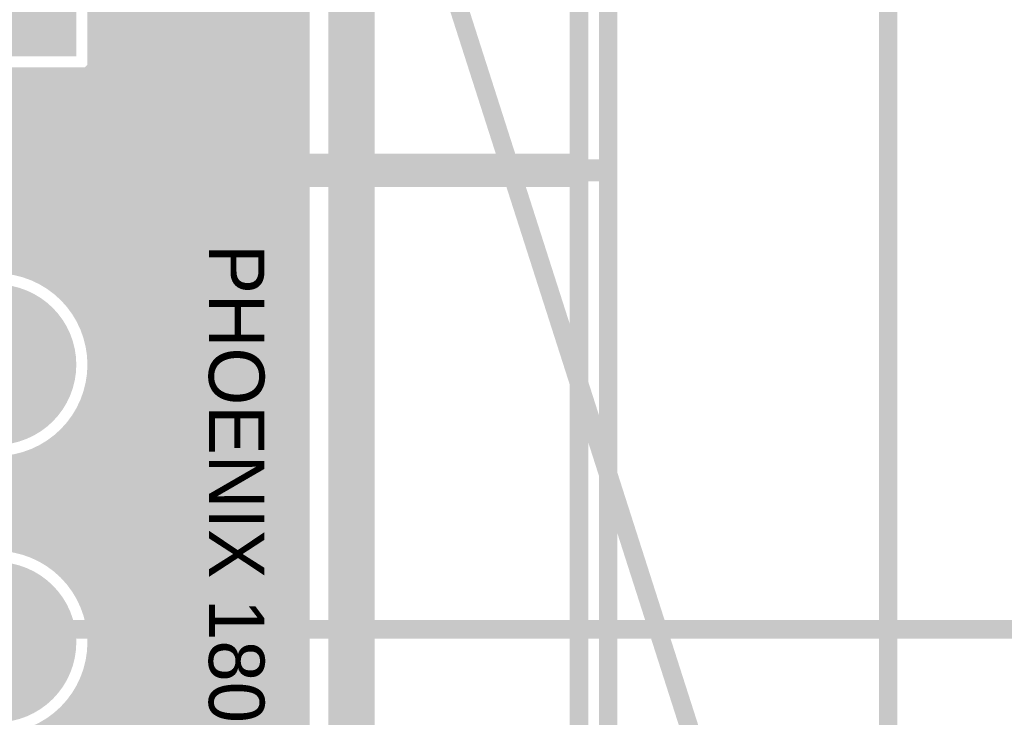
# Model space of a CAD drawing. Extents: x 7.17 to 14.1, y 4 to 11.75.
# Tile 217 of 219: x 12.11 to 12.64, y 8.02 to 8.39. Entities that reach past the tile are written whole.
import ezdxf

# ---------------------------------------------------------------- set-up
doc = ezdxf.new("R2010")
doc.units = 0
doc.layers.get('0').update_dxf_attribs({"linetype": 'CONTINUOUS'})
for name, color, linetype in [('BOTTOMLAYER', 5, 'CONTINUOUS'), ('BOTTOMSOLDER', 6, 'CONTINUOUS'), ('KEEPOUTLAYER', 6, 'CONTINUOUS'), ('MECHANICAL1', 6, 'CONTINUOUS'), ('MECHANICAL2', 216, 'CONTINUOUS'), ('MECHANICAL3', 76, 'CONTINUOUS'), ('MECHANICAL5', 56, 'CONTINUOUS'), ('MECHANICAL6', 56, 'CONTINUOUS'), ('MULTILAYER', 9, 'CONTINUOUS'), ('TOPOVERLAY', 2, 'CONTINUOUS'), ('TOPSOLDER', 216, 'CONTINUOUS')]:
    doc.layers.add(name, color=color, linetype=linetype)

# ---------------------------------------------------------------- blocks, each defined once
blk = doc.blocks.new('CONN_PHOENIX_1803280_3_21')
at = {"layer": 'BOTTOMSOLDER', "const_width": 0.04337}
for points in [[(-0.021685, 0, 1), (0.021685, 0, 1)], [(0.128315, 0, 1), (0.171685, 0, 1)]]:
    blk.add_lwpolyline(points, format="xyb", close=True, dxfattribs=at)
at = {"layer": 'BOTTOMSOLDER'}
blk.add_solid([(-0.19337, -0.04337), (-0.10663, -0.04337), (-0.19337, 0.04337), (-0.10663, 0.04337)], dxfattribs=at)
at = {"layer": 'MECHANICAL1', "const_width": 0.01}
for points in [[(-0.251, 0.047244), (-0.251, -0.314961)], [(-0.251, 0.047244), (0, 0.047244)], [(-0.240157, 0.047244), (-0.137795, 0.047244)], [(-0.137795, 0.047244), (0.240157, 0.047244)], [(0, 0.047244), (0.251, 0.047244)], [(0.251, 0.047244), (0.251, -0.314961)], [(-0.251, -0.314961), (-0.240157, -0.314961)], [(-0.240157, -0.314961), (-0.137795, -0.314961)], [(-0.137795, -0.314961), (0.240157, -0.314961)], [(0.240157, -0.314961), (0.251, -0.314961)]]:
    blk.add_lwpolyline(points, dxfattribs=at)
at = {"layer": 'MECHANICAL1', "const_width": 0.005}
for points in [[(-0.2535, 0.047244, 1), (-0.2485, 0.047244, 1)], [(-0.2535, 0.047244, 1), (-0.2485, 0.047244, 1)], [(-0.242657, 0.047244, 1), (-0.237657, 0.047244, 1)], [(-0.140295, 0.047244, 1), (-0.135295, 0.047244, 1)], [(-0.140295, 0.047244, 1), (-0.135295, 0.047244, 1)], [(-0.0025, 0.047244, 1), (0.0025, 0.047244, 1)], [(-0.0025, 0.047244, 1), (0.0025, 0.047244, 1)], [(0.237657, 0.047244, 1), (0.242657, 0.047244, 1)], [(0.2485, 0.047244, 1), (0.2535, 0.047244, 1)], [(0.2485, 0.047244, 1), (0.2535, 0.047244, 1)], [(-0.2535, -0.314961, 1), (-0.2485, -0.314961, 1)], [(-0.2535, -0.314961, 1), (-0.2485, -0.314961, 1)], [(-0.242657, -0.314961, 1), (-0.237657, -0.314961, 1)], [(-0.242657, -0.314961, 1), (-0.237657, -0.314961, 1)], [(-0.140295, -0.314961, 1), (-0.135295, -0.314961, 1)], [(-0.140295, -0.314961, 1), (-0.135295, -0.314961, 1)], [(0.237657, -0.314961, 1), (0.242657, -0.314961, 1)], [(0.237657, -0.314961, 1), (0.242657, -0.314961, 1)], [(0.2485, -0.314961, 1), (0.2535, -0.314961, 1)], [(0.2485, -0.314961, 1), (0.2535, -0.314961, 1)]]:
    blk.add_lwpolyline(points, format="xyb", close=True, dxfattribs=at)
at = {"layer": 'MULTILAYER', "const_width": 0.03937}
for points in [[(-0.019685, 0, 1), (0.019685, 0, 1)], [(0.130315, 0, 1), (0.169685, 0, 1)]]:
    blk.add_lwpolyline(points, format="xyb", close=True, dxfattribs=at)
at = {"layer": 'MULTILAYER'}
blk.add_solid([(-0.18937, -0.03937), (-0.11063, -0.03937), (-0.18937, 0.03937), (-0.11063, 0.03937)], dxfattribs=at)
at = {"layer": 'TOPOVERLAY', "const_width": 0.01}
for points in [[(-0.255906, 0.062992), (0.220472, 0.062992)], [(-0.255906, 0.062992), (-0.255906, -0.287402)], [(0.220472, 0.062992), (0.251969, 0.062992)], [(0.251969, 0.062992), (0.255906, 0.062992)], [(0.255906, 0.062992), (0.255906, 0.019685)], [(0.255906, 0.019685), (0.255906, -0.330709)], [(-0.255906, -0.287402), (-0.255906, -0.330709)], [(-0.255906, -0.330709), (-0.251969, -0.330709)], [(-0.251969, -0.330709), (-0.220472, -0.330709)], [(-0.220472, -0.330709), (0.255906, -0.330709)]]:
    blk.add_lwpolyline(points, dxfattribs=at)
at = {"layer": 'TOPOVERLAY', "const_width": 0.005}
for points in [[(-0.258406, 0.062992, 1), (-0.253406, 0.062992, 1)], [(-0.258406, 0.062992, 1), (-0.253406, 0.062992, 1)], [(0.217973, 0.062992, 1), (0.222972, 0.062992, 1)], [(0.217973, 0.062992, 1), (0.222972, 0.062992, 1)], [(0.249469, 0.062992, 1), (0.254469, 0.062992, 1)], [(0.249469, 0.062992, 1), (0.254469, 0.062992, 1)], [(0.253406, 0.062992, 1), (0.258406, 0.062992, 1)], [(0.253406, 0.062992, 1), (0.258406, 0.062992, 1)], [(0.253406, 0.019685, 1), (0.258406, 0.019685, 1)], [(0.253406, 0.019685, 1), (0.258406, 0.019685, 1)], [(-0.258406, -0.287402, 1), (-0.253406, -0.287402, 1)], [(-0.258406, -0.287402, 1), (-0.253406, -0.287402, 1)], [(-0.258406, -0.330709, 1), (-0.253406, -0.330709, 1)], [(-0.258406, -0.330709, 1), (-0.253406, -0.330709, 1)], [(-0.254469, -0.330709, 1), (-0.249469, -0.330709, 1)], [(-0.254469, -0.330709, 1), (-0.249469, -0.330709, 1)], [(-0.222972, -0.330709, 1), (-0.217973, -0.330709, 1)], [(-0.222972, -0.330709, 1), (-0.217973, -0.330709, 1)], [(0.253406, -0.330709, 1), (0.258406, -0.330709, 1)], [(0.253406, -0.330709, 1), (0.258406, -0.330709, 1)]]:
    blk.add_lwpolyline(points, format="xyb", close=True, dxfattribs=at)
at = {"layer": 'TOPSOLDER', "const_width": 0.04337}
for points in [[(-0.021685, 0, 1), (0.021685, 0, 1)], [(0.128315, 0, 1), (0.171685, 0, 1)]]:
    blk.add_lwpolyline(points, format="xyb", close=True, dxfattribs=at)
at = {"layer": 'TOPSOLDER'}
blk.add_solid([(-0.19337, -0.04337), (-0.10663, -0.04337), (-0.19337, 0.04337), (-0.10663, 0.04337)], dxfattribs=at)
blk = doc.blocks.new('CONN_PHOENIX_1803280_3_22')
at = {"layer": 'BOTTOMSOLDER', "const_width": 0.04337}
for points in [[(-0.021685, 0, 1), (0.021685, 0, 1)], [(0.128315, 0, 1), (0.171685, 0, 1)]]:
    blk.add_lwpolyline(points, format="xyb", close=True, dxfattribs=at)
at = {"layer": 'BOTTOMSOLDER'}
blk.add_solid([(-0.19337, -0.04337), (-0.10663, -0.04337), (-0.19337, 0.04337), (-0.10663, 0.04337)], dxfattribs=at)
at = {"layer": 'MECHANICAL1', "const_width": 0.01}
for points in [[(-0.251, 0.047244), (0, 0.047244)], [(-0.251, 0.047244), (-0.251, -0.314961)], [(-0.240157, 0.047244), (-0.137795, 0.047244)], [(-0.137795, 0.047244), (0.240157, 0.047244)], [(0, 0.047244), (0.251, 0.047244)], [(0.251, 0.047244), (0.251, -0.314961)], [(-0.251, -0.314961), (-0.240157, -0.314961)], [(-0.240157, -0.314961), (-0.137795, -0.314961)], [(-0.137795, -0.314961), (0.240157, -0.314961)], [(0.240157, -0.314961), (0.251, -0.314961)]]:
    blk.add_lwpolyline(points, dxfattribs=at)
at = {"layer": 'MECHANICAL1', "const_width": 0.005}
for points in [[(-0.2535, 0.047244, 1), (-0.2485, 0.047244, 1)], [(-0.2535, 0.047244, 1), (-0.2485, 0.047244, 1)], [(-0.242657, 0.047244, 1), (-0.237657, 0.047244, 1)], [(-0.140295, 0.047244, 1), (-0.135295, 0.047244, 1)], [(-0.140295, 0.047244, 1), (-0.135295, 0.047244, 1)], [(-0.0025, 0.047244, 1), (0.0025, 0.047244, 1)], [(-0.0025, 0.047244, 1), (0.0025, 0.047244, 1)], [(0.237657, 0.047244, 1), (0.242657, 0.047244, 1)], [(0.2485, 0.047244, 1), (0.2535, 0.047244, 1)], [(0.2485, 0.047244, 1), (0.2535, 0.047244, 1)], [(-0.2535, -0.314961, 1), (-0.2485, -0.314961, 1)], [(-0.2535, -0.314961, 1), (-0.2485, -0.314961, 1)], [(-0.242657, -0.314961, 1), (-0.237657, -0.314961, 1)], [(-0.242657, -0.314961, 1), (-0.237657, -0.314961, 1)], [(-0.140295, -0.314961, 1), (-0.135295, -0.314961, 1)], [(-0.140295, -0.314961, 1), (-0.135295, -0.314961, 1)], [(0.237657, -0.314961, 1), (0.242657, -0.314961, 1)], [(0.237657, -0.314961, 1), (0.242657, -0.314961, 1)], [(0.2485, -0.314961, 1), (0.2535, -0.314961, 1)], [(0.2485, -0.314961, 1), (0.2535, -0.314961, 1)]]:
    blk.add_lwpolyline(points, format="xyb", close=True, dxfattribs=at)
at = {"layer": 'MULTILAYER', "const_width": 0.03937}
for points in [[(-0.019685, 0, 1), (0.019685, 0, 1)], [(0.130315, 0, 1), (0.169685, 0, 1)]]:
    blk.add_lwpolyline(points, format="xyb", close=True, dxfattribs=at)
at = {"layer": 'MULTILAYER'}
blk.add_solid([(-0.18937, -0.03937), (-0.11063, -0.03937), (-0.18937, 0.03937), (-0.11063, 0.03937)], dxfattribs=at)
at = {"layer": 'TOPOVERLAY', "const_width": 0.01}
for points in [[(-0.255906, 0.062992), (-0.255906, -0.287402)], [(-0.255906, 0.062992), (0.220472, 0.062992)], [(0.220472, 0.062992), (0.251969, 0.062992)], [(0.251969, 0.062992), (0.255906, 0.062992)], [(0.255906, 0.062992), (0.255906, 0.019685)], [(0.255906, 0.019685), (0.255906, -0.330709)], [(-0.255906, -0.287402), (-0.255906, -0.330709)], [(-0.255906, -0.330709), (-0.251969, -0.330709)], [(-0.251969, -0.330709), (-0.220472, -0.330709)], [(-0.220472, -0.330709), (0.255906, -0.330709)]]:
    blk.add_lwpolyline(points, dxfattribs=at)
at = {"layer": 'TOPOVERLAY', "const_width": 0.005}
for points in [[(-0.258406, 0.062992, 1), (-0.253406, 0.062992, 1)], [(-0.258406, 0.062992, 1), (-0.253406, 0.062992, 1)], [(0.217973, 0.062992, 1), (0.222972, 0.062992, 1)], [(0.217973, 0.062992, 1), (0.222972, 0.062992, 1)], [(0.249469, 0.062992, 1), (0.254469, 0.062992, 1)], [(0.249469, 0.062992, 1), (0.254469, 0.062992, 1)], [(0.253406, 0.062992, 1), (0.258406, 0.062992, 1)], [(0.253406, 0.062992, 1), (0.258406, 0.062992, 1)], [(0.253406, 0.019685, 1), (0.258406, 0.019685, 1)], [(0.253406, 0.019685, 1), (0.258406, 0.019685, 1)], [(-0.258406, -0.287402, 1), (-0.253406, -0.287402, 1)], [(-0.258406, -0.287402, 1), (-0.253406, -0.287402, 1)], [(-0.258406, -0.330709, 1), (-0.253406, -0.330709, 1)], [(-0.258406, -0.330709, 1), (-0.253406, -0.330709, 1)], [(-0.254469, -0.330709, 1), (-0.249469, -0.330709, 1)], [(-0.254469, -0.330709, 1), (-0.249469, -0.330709, 1)], [(-0.222972, -0.330709, 1), (-0.217973, -0.330709, 1)], [(-0.222972, -0.330709, 1), (-0.217973, -0.330709, 1)], [(0.253406, -0.330709, 1), (0.258406, -0.330709, 1)], [(0.253406, -0.330709, 1), (0.258406, -0.330709, 1)]]:
    blk.add_lwpolyline(points, format="xyb", close=True, dxfattribs=at)
at = {"layer": 'TOPSOLDER', "const_width": 0.04337}
for points in [[(-0.021685, 0, 1), (0.021685, 0, 1)], [(0.128315, 0, 1), (0.171685, 0, 1)]]:
    blk.add_lwpolyline(points, format="xyb", close=True, dxfattribs=at)
at = {"layer": 'TOPSOLDER'}
blk.add_solid([(-0.19337, -0.04337), (-0.10663, -0.04337), (-0.19337, 0.04337), (-0.10663, 0.04337)], dxfattribs=at)

msp = doc.modelspace()

# ---------------------------------------------------------------- linework, layer by layer
at = {"layer": 'BOTTOMLAYER', "const_width": 0.008}
for points in [[(12.263404, 5.8465), (12.263404, 8.8285)], [(11.800327, 8.5785), (12.125127, 8.2537)], [(11.807399, 8.5785), (12.263404, 8.122495)], [(11.795033, 8.576723), (12.112676, 8.25908)], [(11.822808, 8.570162), (12.263404, 8.129566)], [(11.83151, 8.568531), (12.263404, 8.136637)], [(11.838169, 8.568943), (12.263404, 8.143708)], [(12.129683, 8.524918), (12.263404, 8.391196)], [(12.120849, 8.519609), (12.263404, 8.377054)], [(12.125447, 8.522082), (12.263404, 8.384125)], [(12.110406, 8.51591), (12.263404, 8.362912)], [(12.115853, 8.517534), (12.263404, 8.369983)], [(12.151274, 8.396526), (12.263404, 8.508656)], [(12.151274, 8.389455), (12.263404, 8.501585)], [(12.151274, 8.382384), (12.263404, 8.494514)], [(12.151274, 8.375313), (12.263404, 8.487443)], [(12.151274, 8.368242), (12.263404, 8.480372)], [(10.356604, 6.5665), (12.263404, 8.473301)], [(12.151274, 8.364425), (12.151274, 8.471165)], [(10.363675, 6.5665), (12.263404, 8.466229)], [(12.151274, 8.467971), (12.263404, 8.355841)], [(12.151274, 8.4609), (12.263404, 8.34877)], [(10.370746, 6.5665), (12.263404, 8.459158)], [(10.377817, 6.5665), (12.263404, 8.452087)], [(12.151274, 8.453829), (12.263404, 8.341699)], [(12.0738, 8.255412), (12.263404, 8.445016)], [(12.151274, 8.446758), (12.263404, 8.334628)], [(12.151274, 8.439686), (12.263404, 8.327557)], [(12.085055, 8.259595), (12.263404, 8.437945)], [(12.093515, 8.260985), (12.263404, 8.430874)], [(12.151274, 8.432615), (12.263404, 8.320485)], [(12.100694, 8.261092), (12.263404, 8.423803)], [(12.151274, 8.425544), (12.263404, 8.313414)], [(12.151274, 8.418473), (12.263404, 8.306343)], [(12.107048, 8.260376), (12.263404, 8.416732)], [(12.112791, 8.259047), (12.263404, 8.409661)], [(12.151274, 8.411402), (12.263404, 8.299272)], [(12.118037, 8.257222), (12.263404, 8.402589)], [(12.151274, 8.404331), (12.263404, 8.292201)], [(12.151274, 8.39726), (12.263404, 8.28513)], [(12.122858, 8.254972), (12.263404, 8.395518)], [(12.127298, 8.252341), (12.263404, 8.388447)], [(12.151274, 8.390189), (12.263404, 8.278059)], [(12.131385, 8.249357), (12.263404, 8.381376)], [(12.151274, 8.383118), (12.263404, 8.270988)], [(12.151274, 8.376046), (12.263404, 8.263917)], [(12.135134, 8.246035), (12.263404, 8.374305)], [(10.328319, 6.5665), (12.126244, 8.364425)], [(10.33539, 6.5665), (12.133315, 8.364425)], [(10.342461, 6.5665), (12.140386, 8.364425)], [(10.349532, 6.5665), (12.147458, 8.364425)], [(11.517577, 7.762829), (12.119173, 8.364425)], [(11.518396, 7.770719), (12.112102, 8.364425)], [(12.044534, 8.364425), (12.151274, 8.364425)], [(12.049758, 8.364425), (12.263404, 8.150779)], [(12.056829, 8.364425), (12.263404, 8.15785)], [(12.0639, 8.364425), (12.263404, 8.164921)], [(12.070971, 8.364425), (12.263404, 8.171992)], [(12.078042, 8.364425), (12.263404, 8.179063)], [(12.085113, 8.364425), (12.263404, 8.186134)], [(12.092184, 8.364425), (12.263404, 8.193206)], [(12.099255, 8.364425), (12.263404, 8.200277)], [(12.106327, 8.364425), (12.263404, 8.207348)], [(12.113398, 8.364425), (12.263404, 8.214419)], [(12.120469, 8.364425), (12.263404, 8.22149)], [(12.12754, 8.364425), (12.263404, 8.228561)], [(12.134611, 8.364425), (12.263404, 8.235632)], [(12.138551, 8.242381), (12.263404, 8.367234)], [(12.141682, 8.364425), (12.263404, 8.242703)], [(12.147458, 8.364425), (12.151274, 8.368242)], [(12.148753, 8.364425), (12.263404, 8.249774)], [(12.151274, 8.368975), (12.263404, 8.256846)], [(11.859747, 8.363516), (12.114865, 8.108399)], [(12.141633, 8.238392), (12.263404, 8.360163)], [(12.144367, 8.234055), (12.263404, 8.353092)], [(12.146729, 8.229346), (12.263404, 8.346021)], [(12.148682, 8.224227), (12.263404, 8.33895)], [(12.150161, 8.218636), (12.263404, 8.331879)], [(12.151069, 8.212472), (12.263404, 8.324807)], [(12.151227, 8.20556), (12.263404, 8.317736)], [(12.15028, 8.197541), (12.263404, 8.310665)], [(12.147233, 8.187423), (12.263404, 8.303594)], [(12.070434, 8.103553), (12.263404, 8.296523)], [(12.082992, 8.10904), (12.263404, 8.289452)], [(12.091843, 8.11082), (12.263404, 8.282381)], [(12.099243, 8.111149), (12.263404, 8.27531)], [(12.105751, 8.110585), (12.263404, 8.268239)], [(12.111612, 8.109375), (12.263404, 8.261168)], [(12.116956, 8.107649), (12.263404, 8.254096)], [(12.121864, 8.105485), (12.263404, 8.247025)], [(12.126382, 8.102932), (12.263404, 8.239954)], [(12.130543, 8.100022), (12.263404, 8.232883)], [(12.143809, 8.235019), (12.263404, 8.115424)], [(12.134363, 8.096771), (12.263404, 8.225812)], [(12.149189, 8.222567), (12.263404, 8.108352)], [(12.137851, 8.093188), (12.263404, 8.218741)], [(12.141005, 8.089271), (12.263404, 8.21167)], [(12.150942, 8.213744), (12.263404, 8.101281)], [(12.143814, 8.085009), (12.263404, 8.204599)], [(12.151255, 8.206359), (12.263404, 8.09421)], [(12.150681, 8.199862), (12.263404, 8.087139)], [(12.146259, 8.080382), (12.263404, 8.197528)], [(12.149463, 8.194009), (12.263404, 8.080068)], [(12.14773, 8.188671), (12.263404, 8.072997)], [(12.148303, 8.075355), (12.263404, 8.190456)], [(12.14556, 8.18377), (12.263404, 8.065926)], [(12.14989, 8.069871), (12.263404, 8.183385)], [(12.143003, 8.179256), (12.263404, 8.058855)], [(12.140087, 8.1751), (12.263404, 8.051784)], [(12.150931, 8.063841), (12.263404, 8.176314)], [(12.062275, 8.168059), (12.129602, 8.100733)], [(12.133244, 8.167802), (12.263404, 8.037641)], [(12.136832, 8.171285), (12.263404, 8.044712)], [(12.15127, 8.057109), (12.263404, 8.169243)], [(12.129322, 8.164653), (12.263404, 8.03057)], [(12.150605, 8.049373), (12.263404, 8.162172)], [(10.52631, 6.5665), (12.118276, 8.158466)], [(12.079825, 8.157581), (12.263404, 7.974001)], [(12.11539, 8.157371), (12.263404, 8.009357)], [(12.120423, 8.159409), (12.263404, 8.016428)], [(12.125055, 8.161848), (12.263404, 8.023499)], [(10.519239, 6.5665), (12.108158, 8.15542)], [(12.089364, 8.155113), (12.263404, 7.981073)], [(12.097117, 8.154431), (12.263404, 7.988144)], [(12.10386, 8.154759), (12.263404, 7.995215)], [(12.109899, 8.155791), (12.263404, 8.002286)], [(12.148174, 8.039871), (12.263404, 8.155101)], [(12.138359, 8.022985), (12.263404, 8.14803)], [(12.083611, 7.961165), (12.263404, 8.140959)], [(12.090682, 7.961165), (12.263404, 8.133888)], [(12.097753, 7.961165), (12.263404, 8.126817)], [(12.104824, 7.961165), (12.263404, 8.119746)], [(12.111895, 7.961165), (12.263404, 8.112674)], [(12.118966, 7.961165), (12.263404, 8.105603)], [(12.126037, 7.961165), (12.263404, 8.098532)], [(12.133108, 7.961165), (12.263404, 8.091461)], [(12.140842, 8.089493), (12.263404, 7.96693)], [(12.140179, 7.961165), (12.263404, 8.08439)], [(12.147251, 7.961165), (12.263404, 8.077319)], [(12.148507, 8.074756), (12.263404, 7.959859)], [(12.151274, 7.958118), (12.263404, 8.070248)], [(12.150719, 8.065473), (12.263404, 7.952788)], [(12.151274, 7.951047), (12.263404, 8.063177)], [(12.151274, 8.057847), (12.263404, 7.945717)], [(12.151274, 7.943976), (12.263404, 8.056106)], [(12.150863, 8.051187), (12.263404, 7.938646)], [(12.149769, 8.04521), (12.263404, 7.931575)], [(12.151274, 7.936905), (12.263404, 8.049034)], [(12.148138, 8.03977), (12.263404, 7.924504)], [(12.151274, 7.929833), (12.263404, 8.041963)], [(12.146057, 8.03478), (12.263404, 7.917433)], [(12.151274, 7.922762), (12.263404, 8.034892)], [(12.143579, 8.030187), (12.263404, 7.910362)], [(12.140737, 8.025957), (12.263404, 7.90329)], [(12.151274, 7.915691), (12.263404, 8.027821)], [(12.134036, 8.018516), (12.263404, 7.889148)], [(12.137553, 8.02207), (12.263404, 7.896219)], [(12.151274, 7.90862), (12.263404, 8.02075)], [(12.07654, 7.961165), (12.132715, 8.017341)], [(12.130186, 8.015295), (12.263404, 7.882077)], [(12.151274, 7.901549), (12.263404, 8.013679)]]:
    msp.add_lwpolyline(points, dxfattribs=at)
at = {"layer": 'BOTTOMLAYER'}
for points, const_width in [([(12.149274, 8.39726, 1), (12.153274, 8.39726, 1)], 0.004), ([(12.149274, 8.396526, 1), (12.153274, 8.396526, 1)], 0.004), ([(12.261404, 8.395518, 1), (12.265404, 8.395518, 1)], 0.004), ([(12.261404, 8.391196, 1), (12.265404, 8.391196, 1)], 0.004), ([(12.149274, 8.390189, 1), (12.153274, 8.390189, 1)], 0.004), ([(12.149274, 8.389455, 1), (12.153274, 8.389455, 1)], 0.004), ([(12.261404, 8.388447, 1), (12.265404, 8.388447, 1)], 0.004), ([(12.149274, 8.383118, 1), (12.153274, 8.383118, 1)], 0.004), ([(12.149274, 8.382384, 1), (12.153274, 8.382384, 1)], 0.004), ([(12.261404, 8.384125, 1), (12.265404, 8.384125, 1)], 0.004), ([(12.261404, 8.381376, 1), (12.265404, 8.381376, 1)], 0.004), ([(12.149274, 8.376046, 1), (12.153274, 8.376046, 1)], 0.004), ([(12.149274, 8.375313, 1), (12.153274, 8.375313, 1)], 0.004), ([(12.261404, 8.377054, 1), (12.265404, 8.377054, 1)], 0.004), ([(12.261404, 8.374305, 1), (12.265404, 8.374305, 1)], 0.004), ([(12.261404, 8.369983, 1), (12.265404, 8.369983, 1)], 0.004), ([(12.110102, 8.364425, 1), (12.114102, 8.364425, 1)], 0.004), ([(12.111398, 8.364425, 1), (12.115398, 8.364425, 1)], 0.004), ([(12.117173, 8.364425, 1), (12.121173, 8.364425, 1)], 0.004), ([(12.118469, 8.364425, 1), (12.122469, 8.364425, 1)], 0.004), ([(12.124244, 8.364425, 1), (12.128244, 8.364425, 1)], 0.004), ([(12.12554, 8.364425, 1), (12.12954, 8.364425, 1)], 0.004), ([(12.131315, 8.364425, 1), (12.135315, 8.364425, 1)], 0.004), ([(12.132611, 8.364425, 1), (12.136611, 8.364425, 1)], 0.004), ([(12.138386, 8.364425, 1), (12.142387, 8.364425, 1)], 0.004), ([(12.139682, 8.364425, 1), (12.143682, 8.364425, 1)], 0.004), ([(12.145458, 8.364425, 1), (12.149458, 8.364425, 1)], 0.004), ([(12.145458, 8.364425, 1), (12.149458, 8.364425, 1)], 0.004), ([(12.146753, 8.364425, 1), (12.150753, 8.364425, 1)], 0.004), ([(12.149274, 8.368975, 1), (12.153274, 8.368975, 1)], 0.004), ([(12.149274, 8.368242, 1), (12.153274, 8.368242, 1)], 0.004), ([(12.149274, 8.368242, 1), (12.153274, 8.368242, 1)], 0.004), ([(12.149274, 8.364425, 1), (12.153274, 8.364425, 1)], 0.004), ([(12.149274, 8.364425, 1), (12.153274, 8.364425, 1)], 0.004), ([(12.261404, 8.367234, 1), (12.265404, 8.367234, 1)], 0.004), ([(12.261404, 8.362912, 1), (12.265404, 8.362912, 1)], 0.004), ([(12.261404, 8.360163, 1), (12.265404, 8.360163, 1)], 0.004), ([(12.261404, 8.355841, 1), (12.265404, 8.355841, 1)], 0.004), ([(12.261404, 8.353092, 1), (12.265404, 8.353092, 1)], 0.004), ([(12.261404, 8.34877, 1), (12.265404, 8.34877, 1)], 0.004), ([(12.261404, 8.346021, 1), (12.265404, 8.346021, 1)], 0.004), ([(12.261404, 8.341699, 1), (12.265404, 8.341699, 1)], 0.004), ([(12.261404, 8.33895, 1), (12.265404, 8.33895, 1)], 0.004), ([(12.261404, 8.334628, 1), (12.265404, 8.334628, 1)], 0.004), ([(12.261404, 8.331879, 1), (12.265404, 8.331879, 1)], 0.004), ([(12.261404, 8.327557, 1), (12.265404, 8.327557, 1)], 0.004), ([(12.261404, 8.324807, 1), (12.265404, 8.324807, 1)], 0.004), ([(12.261404, 8.320485, 1), (12.265404, 8.320485, 1)], 0.004), ([(12.261404, 8.317736, 1), (12.265404, 8.317736, 1)], 0.004), ([(12.261404, 8.313414, 1), (12.265404, 8.313414, 1)], 0.004), ([(12.261404, 8.310665, 1), (12.265404, 8.310665, 1)], 0.004), ([(12.261404, 8.306343, 1), (12.265404, 8.306343, 1)], 0.004), ([(12.261404, 8.303594, 1), (12.265404, 8.303594, 1)], 0.004), ([(12.261404, 8.299272, 1), (12.265404, 8.299272, 1)], 0.004), ([(12.261404, 8.296523, 1), (12.265404, 8.296523, 1)], 0.004), ([(12.261404, 8.292201, 1), (12.265404, 8.292201, 1)], 0.004), ([(12.261404, 8.289452, 1), (12.265404, 8.289452, 1)], 0.004), ([(12.261404, 8.28513, 1), (12.265404, 8.28513, 1)], 0.004), ([(12.261404, 8.282381, 1), (12.265404, 8.282381, 1)], 0.004), ([(12.261404, 8.278059, 1), (12.265404, 8.278059, 1)], 0.004), ([(12.261404, 8.27531, 1), (12.265404, 8.27531, 1)], 0.004), ([(12.261404, 8.270988, 1), (12.265404, 8.270988, 1)], 0.004), ([(12.261404, 8.268239, 1), (12.265404, 8.268239, 1)], 0.004), ([(12.261404, 8.263917, 1), (12.265404, 8.263917, 1)], 0.004), ([(12.151274, 8.207795, 1), (12.044534, 8.207795, 1)], 0.008), ([(12.105049, 8.260376, 1), (12.109049, 8.260376, 1)], 0.004), ([(12.110676, 8.25908, 1), (12.114676, 8.25908, 1)], 0.004), ([(12.110791, 8.259047, 1), (12.114791, 8.259047, 1)], 0.004), ([(12.261404, 8.261168, 1), (12.265404, 8.261168, 1)], 0.004), ([(12.116037, 8.257222, 1), (12.120037, 8.257222, 1)], 0.004), ([(12.120858, 8.254972, 1), (12.124858, 8.254972, 1)], 0.004), ([(12.123127, 8.2537, 1), (12.127127, 8.2537, 1)], 0.004), ([(12.261404, 8.256846, 1), (12.265404, 8.256846, 1)], 0.004), ([(12.261404, 8.254096, 1), (12.265404, 8.254096, 1)], 0.004), ([(12.125298, 8.252341, 1), (12.129298, 8.252341, 1)], 0.004), ([(12.129385, 8.249357, 1), (12.133385, 8.249357, 1)], 0.004), ([(12.261404, 8.249774, 1), (12.265404, 8.249774, 1)], 0.004), ([(12.133134, 8.246035, 1), (12.137134, 8.246035, 1)], 0.004), ([(12.136551, 8.242381, 1), (12.140551, 8.242381, 1)], 0.004), ([(12.261404, 8.247025, 1), (12.265404, 8.247025, 1)], 0.004), ([(12.261404, 8.242703, 1), (12.265404, 8.242703, 1)], 0.004), ([(12.139633, 8.238392, 1), (12.143633, 8.238392, 1)], 0.004), ([(12.261404, 8.239954, 1), (12.265404, 8.239954, 1)], 0.004), ([(12.141809, 8.235019, 1), (12.145809, 8.235019, 1)], 0.004), ([(12.142367, 8.234055, 1), (12.146367, 8.234055, 1)], 0.004), ([(12.261404, 8.235632, 1), (12.265404, 8.235632, 1)], 0.004), ([(12.261404, 8.232883, 1), (12.265404, 8.232883, 1)], 0.004), ([(12.14473, 8.229346, 1), (12.148729, 8.229346, 1)], 0.004), ([(12.261404, 8.228561, 1), (12.265404, 8.228561, 1)], 0.004), ([(12.146682, 8.224227, 1), (12.150682, 8.224227, 1)], 0.004), ([(12.147189, 8.222567, 1), (12.151189, 8.222567, 1)], 0.004), ([(12.261404, 8.225812, 1), (12.265404, 8.225812, 1)], 0.004), ([(12.261404, 8.22149, 1), (12.265404, 8.22149, 1)], 0.004), ([(12.148162, 8.218636, 1), (12.152162, 8.218636, 1)], 0.004), ([(12.261404, 8.218741, 1), (12.265404, 8.218741, 1)], 0.004), ([(12.148942, 8.213744, 1), (12.152942, 8.213744, 1)], 0.004), ([(12.149069, 8.212472, 1), (12.153069, 8.212472, 1)], 0.004), ([(12.261404, 8.214419, 1), (12.265404, 8.214419, 1)], 0.004), ([(12.261404, 8.21167, 1), (12.265404, 8.21167, 1)], 0.004), ([(12.149227, 8.20556, 1), (12.153227, 8.20556, 1)], 0.004), ([(12.149255, 8.206359, 1), (12.153255, 8.206359, 1)], 0.004), ([(12.149274, 8.207795, 1), (12.153274, 8.207795, 1)], 0.004), ([(12.261404, 8.207348, 1), (12.265404, 8.207348, 1)], 0.004), ([(12.261404, 8.204599, 1), (12.265404, 8.204599, 1)], 0.004), ([(12.148681, 8.199862, 1), (12.152681, 8.199862, 1)], 0.004), ([(12.261404, 8.200277, 1), (12.265404, 8.200277, 1)], 0.004), ([(12.147463, 8.194009, 1), (12.151463, 8.194009, 1)], 0.004), ([(12.14828, 8.197541, 1), (12.15228, 8.197541, 1)], 0.004), ([(12.261404, 8.197528, 1), (12.265404, 8.197528, 1)], 0.004), ([(12.14573, 8.188671, 1), (12.14973, 8.188671, 1)], 0.004), ([(12.261404, 8.193206, 1), (12.265404, 8.193206, 1)], 0.004), ([(12.261404, 8.190456, 1), (12.265404, 8.190456, 1)], 0.004), ([(12.14356, 8.18377, 1), (12.14756, 8.18377, 1)], 0.004), ([(12.145233, 8.187423, 1), (12.149233, 8.187423, 1)], 0.004), ([(12.261404, 8.186134, 1), (12.265404, 8.186134, 1)], 0.004), ([(12.261404, 8.183385, 1), (12.265404, 8.183385, 1)], 0.004), ([(12.141003, 8.179256, 1), (12.145003, 8.179256, 1)], 0.004), ([(12.261404, 8.179063, 1), (12.265404, 8.179063, 1)], 0.004), ([(12.138087, 8.1751, 1), (12.142087, 8.1751, 1)], 0.004), ([(12.261404, 8.176314, 1), (12.265404, 8.176314, 1)], 0.004), ([(12.131244, 8.167802, 1), (12.135244, 8.167802, 1)], 0.004), ([(12.134832, 8.171285, 1), (12.138832, 8.171285, 1)], 0.004), ([(12.261404, 8.171992, 1), (12.265404, 8.171992, 1)], 0.004), ([(12.261404, 8.169243, 1), (12.265404, 8.169243, 1)], 0.004), ([(12.127322, 8.164653, 1), (12.131322, 8.164653, 1)], 0.004), ([(12.261404, 8.164921, 1), (12.265404, 8.164921, 1)], 0.004), ([(12.261404, 8.162172, 1), (12.265404, 8.162172, 1)], 0.004), ([(12.11339, 8.157371, 1), (12.11739, 8.157371, 1)], 0.004), ([(12.116276, 8.158466, 1), (12.120276, 8.158466, 1)], 0.004), ([(12.118423, 8.159409, 1), (12.122423, 8.159409, 1)], 0.004), ([(12.123055, 8.161848, 1), (12.127055, 8.161848, 1)], 0.004), ([(12.261404, 8.15785, 1), (12.265404, 8.15785, 1)], 0.004), ([(12.106158, 8.15542, 1), (12.110158, 8.15542, 1)], 0.004), ([(12.107899, 8.155791, 1), (12.111899, 8.155791, 1)], 0.004), ([(12.261404, 8.155101, 1), (12.265404, 8.155101, 1)], 0.004), ([(12.261404, 8.150779, 1), (12.265404, 8.150779, 1)], 0.004), ([(12.261404, 8.14803, 1), (12.265404, 8.14803, 1)], 0.004), ([(12.261404, 8.143708, 1), (12.265404, 8.143708, 1)], 0.004), ([(12.261404, 8.140959, 1), (12.265404, 8.140959, 1)], 0.004), ([(12.261404, 8.136637, 1), (12.265404, 8.136637, 1)], 0.004), ([(12.261404, 8.133888, 1), (12.265404, 8.133888, 1)], 0.004), ([(12.261404, 8.129566, 1), (12.265404, 8.129566, 1)], 0.004), ([(12.261404, 8.126817, 1), (12.265404, 8.126817, 1)], 0.004), ([(12.261404, 8.122495, 1), (12.265404, 8.122495, 1)], 0.004), ([(12.261404, 8.119746, 1), (12.265404, 8.119746, 1)], 0.004), ([(12.261404, 8.115424, 1), (12.265404, 8.115424, 1)], 0.004), ([(12.151274, 8.057795, 1), (12.044534, 8.057795, 1)], 0.008), ([(12.109612, 8.109375, 1), (12.113612, 8.109375, 1)], 0.004), ([(12.261404, 8.112674, 1), (12.265404, 8.112674, 1)], 0.004), ([(12.112865, 8.108399, 1), (12.116865, 8.108399, 1)], 0.004), ([(12.114956, 8.107649, 1), (12.118956, 8.107649, 1)], 0.004), ([(12.119864, 8.105485, 1), (12.123864, 8.105485, 1)], 0.004), ([(12.261404, 8.108352, 1), (12.265404, 8.108352, 1)], 0.004), ([(12.261404, 8.105603, 1), (12.265404, 8.105603, 1)], 0.004), ([(12.124382, 8.102932, 1), (12.128382, 8.102932, 1)], 0.004), ([(12.127602, 8.100733, 1), (12.131602, 8.100733, 1)], 0.004), ([(12.128543, 8.100022, 1), (12.132543, 8.100022, 1)], 0.004), ([(12.261404, 8.101281, 1), (12.265404, 8.101281, 1)], 0.004), ([(12.261404, 8.098532, 1), (12.265404, 8.098532, 1)], 0.004), ([(12.132363, 8.096771, 1), (12.136363, 8.096771, 1)], 0.004), ([(12.135851, 8.093188, 1), (12.139851, 8.093188, 1)], 0.004), ([(12.261404, 8.09421, 1), (12.265404, 8.09421, 1)], 0.004), ([(12.138841, 8.089493, 1), (12.142841, 8.089493, 1)], 0.004), ([(12.139005, 8.089271, 1), (12.143005, 8.089271, 1)], 0.004), ([(12.261404, 8.091461, 1), (12.265404, 8.091461, 1)], 0.004), ([(12.141815, 8.085009, 1), (12.145815, 8.085009, 1)], 0.004), ([(12.261404, 8.087139, 1), (12.265404, 8.087139, 1)], 0.004), ([(12.261404, 8.08439, 1), (12.265404, 8.08439, 1)], 0.004), ([(12.144259, 8.080382, 1), (12.148259, 8.080382, 1)], 0.004), ([(12.261404, 8.080068, 1), (12.265404, 8.080068, 1)], 0.004), ([(12.261404, 8.077319, 1), (12.265404, 8.077319, 1)], 0.004), ([(12.146303, 8.075355, 1), (12.150303, 8.075355, 1)], 0.004), ([(12.146507, 8.074756, 1), (12.150507, 8.074756, 1)], 0.004), ([(12.261404, 8.072997, 1), (12.265404, 8.072997, 1)], 0.004), ([(12.14789, 8.069871, 1), (12.15189, 8.069871, 1)], 0.004), ([(12.261404, 8.070248, 1), (12.265404, 8.070248, 1)], 0.004), ([(12.148719, 8.065473, 1), (12.152719, 8.065473, 1)], 0.004), ([(12.148931, 8.063841, 1), (12.152931, 8.063841, 1)], 0.004), ([(12.261404, 8.065926, 1), (12.265404, 8.065926, 1)], 0.004), ([(12.261404, 8.063177, 1), (12.265404, 8.063177, 1)], 0.004), ([(12.14927, 8.057109, 1), (12.15327, 8.057109, 1)], 0.004), ([(12.149274, 8.057847, 1), (12.153274, 8.057847, 1)], 0.004), ([(12.149274, 8.057795, 1), (12.153274, 8.057795, 1)], 0.004), ([(12.261404, 8.058855, 1), (12.265404, 8.058855, 1)], 0.004), ([(12.261404, 8.056106, 1), (12.265404, 8.056106, 1)], 0.004), ([(12.148863, 8.051187, 1), (12.152863, 8.051187, 1)], 0.004), ([(12.261404, 8.051784, 1), (12.265404, 8.051784, 1)], 0.004), ([(12.147769, 8.04521, 1), (12.151769, 8.04521, 1)], 0.004), ([(12.148605, 8.049373, 1), (12.152605, 8.049373, 1)], 0.004), ([(12.261404, 8.049034, 1), (12.265404, 8.049034, 1)], 0.004), ([(12.146138, 8.03977, 1), (12.150138, 8.03977, 1)], 0.004), ([(12.146174, 8.039871, 1), (12.150174, 8.039871, 1)], 0.004), ([(12.261404, 8.044712, 1), (12.265404, 8.044712, 1)], 0.004), ([(12.261404, 8.041963, 1), (12.265404, 8.041963, 1)], 0.004), ([(12.144057, 8.03478, 1), (12.148057, 8.03478, 1)], 0.004), ([(12.261404, 8.037641, 1), (12.265404, 8.037641, 1)], 0.004), ([(12.261404, 8.034892, 1), (12.265404, 8.034892, 1)], 0.004), ([(12.141578, 8.030187, 1), (12.145578, 8.030187, 1)], 0.004), ([(12.261404, 8.03057, 1), (12.265404, 8.03057, 1)], 0.004), ([(12.138737, 8.025957, 1), (12.142737, 8.025957, 1)], 0.004), ([(12.261404, 8.027821, 1), (12.265404, 8.027821, 1)], 0.004), ([(12.132036, 8.018516, 1), (12.136036, 8.018516, 1)], 0.004), ([(12.135553, 8.02207, 1), (12.139553, 8.02207, 1)], 0.004), ([(12.136359, 8.022985, 1), (12.140359, 8.022985, 1)], 0.004), ([(12.261404, 8.023499, 1), (12.265404, 8.023499, 1)], 0.004), ([(12.261404, 8.02075, 1), (12.265404, 8.02075, 1)], 0.004), ([(12.128186, 8.015295, 1), (12.132186, 8.015295, 1)], 0.004), ([(12.130715, 8.017341, 1), (12.134715, 8.017341, 1)], 0.004), ([(12.261404, 8.016428, 1), (12.265404, 8.016428, 1)], 0.004), ([(12.261404, 8.013679, 1), (12.265404, 8.013679, 1)], 0.004)]:
    msp.add_lwpolyline(points, format="xyb", close=True, dxfattribs=dict(at, const_width=const_width))
at = {"layer": 'KEEPOUTLAYER', "const_width": 0.025}
msp.add_lwpolyline([(12.289904, 5.82), (12.289904, 8.855)], dxfattribs=at)
at = {"layer": 'MECHANICAL2', "const_width": 0.01}
msp.add_lwpolyline([(12.579904, 7.902329), (12.579904, 8.855)], dxfattribs=at)
at = {"layer": 'MECHANICAL3', "const_width": 0.01}
msp.add_lwpolyline([(12.289904, 5.82), (12.289904, 8.855)], dxfattribs=at)
at = {"layer": 'MECHANICAL5', "const_width": 0.01}
msp.add_lwpolyline([(12.324904, 8.4725), (12.609904, 7.5825)], dxfattribs=at)
at = {"layer": 'MECHANICAL6', "const_width": 0.01}
msp.add_lwpolyline([(12.097904, 8.064795), (13.257904, 8.064795)], dxfattribs=at)
at = {"layer": 'MULTILAYER', "const_width": 0.01}
msp.add_lwpolyline([(12.289904, 5.82), (12.289904, 8.855)], dxfattribs=at)

# ---------------------------------------------------------------- block references
at = {"rotation": 90}
for name, p in [('CONN_PHOENIX_1803280_3_21', (12.097904, 8.567795)), ('CONN_PHOENIX_1803280_3_22', (12.097904, 8.057795))]:
    msp.add_blockref(name, p, dxfattribs=at)

# ---------------------------------------------------------------- texts
at = {"layer": 'MECHANICAL1'}
msp.add_text('PHOENIX 1803280', height=0.03, rotation=270, dxfattribs=at).set_placement((12.212904, 8.272795))

doc.saveas('drawing.dxf')
